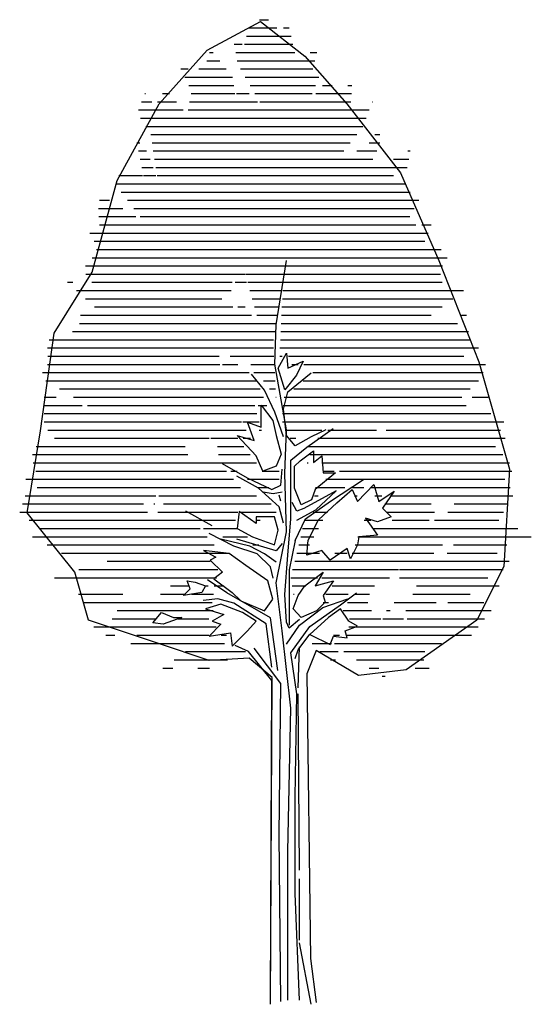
# Model space of a CAD drawing. Extents: x 106.7 to 113, y 10 to 22.1.
import ezdxf

# ---------------------------------------------------------------- set-up
doc = ezdxf.new("R2010")
doc.units = 0
doc.header["$MEASUREMENT"] = 0
doc.layers.get('0').update_dxf_attribs({"linetype": 'CONTINUOUS'})

# ---------------------------------------------------------------- blocks, each defined once
blk = doc.blocks.new('*X0')
at = {"color": 0}
for p, q in [((108.911, 21.8), (109.024, 21.8)), ((108.584, 21.6), (108.585, 21.6)), ((108.753, 21.6), (109.298, 21.6)), ((108.775, 21.7), (109.124, 21.7)), ((109.203, 21.7), (109.275, 21.7)), ((108.603, 21.5), (108.702, 21.5)), ((108.731, 21.5), (109.32, 21.5)), ((108.305, 21.4), (108.35, 21.4)), ((108.623, 21.4), (109.342, 21.4)), ((109.53, 21.4), (109.611, 21.4)), ((108.273, 21.3), (108.429, 21.3)), ((108.642, 21.3), (109.586, 21.3)), ((107.957, 21.2), (108.045, 21.2)), ((108.174, 21.2), (108.508, 21.2)), ((108.68, 21.2), (109.56, 21.2)), ((108.005, 21.1), (108.584, 21.1)), ((108.052, 21), (108.599, 21)), ((108.739, 21.1), (109.633, 21.1)), ((108.798, 21), (109.593, 21)), ((109.68, 21), (109.798, 21)), ((109.987, 21), (110.038, 21)), ((107.515, 20.9), (107.525, 20.9)), ((107.73, 20.9), (107.817, 20.9)), ((108.082, 20.9), (108.614, 20.9)), ((108.633, 20.9), (108.786, 20.9)), ((108.857, 20.9), (109.553, 20.9)), ((109.6, 20.9), (110.032, 20.9)), ((107.478, 20.8), (107.601, 20.8)), ((107.671, 20.8), (107.901, 20.8)), ((108.062, 20.8), (108.887, 20.8)), ((108.916, 20.8), (109.512, 20.8)), ((109.519, 20.8), (110.025, 20.8)), ((110.283, 20.8), (110.288, 20.8)), ((107.441, 20.7), (107.984, 20.7)), ((108.043, 20.7), (110.248, 20.7)), ((107.466, 20.6), (110.209, 20.6)), ((107.53, 20.5), (110.169, 20.5)), ((107.589, 20.4), (110.097, 20.4)), ((110.317, 20.4), (110.376, 20.4)), ((107.421, 20.3), (107.455, 20.3)), ((107.605, 20.3), (110.017, 20.3)), ((110.247, 20.3), (110.376, 20.3)), ((107.441, 20.2), (107.536, 20.2)), ((107.62, 20.2), (109.938, 20.2)), ((110.098, 20.2), (110.341, 20.2)), ((110.719, 20.2), (110.747, 20.2)), ((107.46, 20.1), (107.581, 20.1)), ((107.636, 20.1), (110.292, 20.1)), ((110.543, 20.1), (110.73, 20.1)), ((107.48, 20), (107.617, 20)), ((107.652, 20), (110.708, 20)), ((107.165, 19.8), (110.695, 19.8)), ((107.201, 19.9), (107.487, 19.9)), ((107.5, 19.9), (107.652, 19.9)), ((107.667, 19.9), (110.544, 19.9)), ((107.23, 19.7), (110.746, 19.7)), ((106.965, 19.6), (107.088, 19.6)), ((107.306, 19.6), (110.851, 19.6)), ((106.951, 19.5), (107.249, 19.5)), ((107.382, 19.5), (110.796, 19.5)), ((106.958, 19.4), (107.409, 19.4)), ((107.458, 19.4), (110.742, 19.4)), ((106.846, 19.2), (110.965, 19.2)), ((106.965, 19.3), (110.814, 19.3)), ((110.888, 19.3), (111.004, 19.3)), ((106.899, 19.1), (110.926, 19.1)), ((106.929, 19), (111.124, 19)), ((106.875, 18.9), (111.197, 18.9)), ((106.794, 18.8), (111.139, 18.8)), ((106.575, 18.6), (106.641, 18.6)), ((106.798, 18.7), (108.736, 18.7)), ((106.873, 18.6), (108.579, 18.6)), ((108.617, 18.6), (108.753, 18.6)), ((108.741, 18.7), (109.205, 18.7)), ((108.769, 18.6), (109.19, 18.6)), ((109.2, 18.6), (111.136, 18.6)), ((109.205, 18.7), (111.115, 18.7)), ((106.685, 18.5), (108.568, 18.5)), ((108.796, 18.5), (109.175, 18.5)), ((109.196, 18.5), (111.396, 18.5)), ((106.795, 18.4), (108.454, 18.4)), ((108.824, 18.4), (109.16, 18.4)), ((109.191, 18.4), (111.265, 18.4)), ((106.905, 18.3), (108.586, 18.3)), ((108.649, 18.3), (108.738, 18.3)), ((108.851, 18.3), (109.144, 18.3)), ((109.186, 18.3), (111.134, 18.3)), ((106.734, 18.2), (108.817, 18.2)), ((108.879, 18.2), (109.129, 18.2)), ((109.181, 18.2), (111.004, 18.2)), ((111.37, 18.2), (111.433, 18.2)), ((106.636, 18), (109.099, 18)), ((106.72, 18.1), (109.114, 18.1)), ((109.172, 18), (111.458, 18)), ((109.177, 18.1), (111.322, 18.1)), ((106.352, 17.9), (109.084, 17.9)), ((109.167, 17.9), (111.481, 17.9)), ((106.331, 17.8), (109.083, 17.8)), ((109.162, 17.8), (111.577, 17.8)), ((106.338, 17.7), (108.42, 17.7)), ((108.554, 17.7), (109.088, 17.7)), ((109.158, 17.7), (109.188, 17.7)), ((109.264, 17.7), (111.4, 17.7)), ((106.332, 17.6), (108.43, 17.6)), ((108.462, 17.6), (108.647, 17.6)), ((108.805, 17.6), (109.093, 17.6)), ((109.307, 17.6), (109.383, 17.6)), ((109.451, 17.6), (111.664, 17.6)), ((106.273, 17.5), (108.787, 17.5)), ((106.311, 17.4), (108.883, 17.4)), ((108.844, 17.5), (109.099, 17.5)), ((108.961, 17.4), (109.104, 17.4)), ((109.445, 17.4), (111.577, 17.4)), ((109.561, 17.5), (111.636, 17.5)), ((106.48, 17.3), (108.922, 17.3)), ((109.035, 17.3), (109.109, 17.3)), ((109.329, 17.3), (111.477, 17.3)), ((106.292, 17.2), (106.438, 17.2)), ((106.649, 17.2), (108.962, 17.2)), ((109.11, 17.2), (109.114, 17.2)), ((109.212, 17.2), (111.377, 17.2)), ((111.5, 17.2), (111.697, 17.2)), ((106.292, 17.1), (106.752, 17.1)), ((106.819, 17.1), (108.855, 17.1)), ((108.896, 17.1), (109.001, 17.1)), ((109.199, 17.1), (111.426, 17.1)), ((106.292, 17), (108.882, 17)), ((109.193, 17), (111.728, 17)), ((106.292, 16.9), (108.694, 16.9)), ((106.338, 16.8), (108.749, 16.8)), ((108.71, 16.9), (108.909, 16.9)), ((108.91, 16.8), (108.936, 16.8)), ((109.193, 16.9), (111.887, 16.9)), ((109.238, 16.8), (109.673, 16.8)), ((109.746, 16.8), (110.338, 16.8)), ((110.453, 16.8), (111.846, 16.8)), ((106.416, 16.7), (108.298, 16.7)), ((108.322, 16.7), (108.647, 16.7)), ((108.713, 16.7), (108.803, 16.7)), ((109.284, 16.7), (109.355, 16.7)), ((109.621, 16.7), (111.903, 16.7)), ((106.194, 16.6), (108.008, 16.6)), ((108.401, 16.6), (108.723, 16.6)), ((109.497, 16.6), (111.786, 16.6)), ((106.149, 16.5), (108.041, 16.5)), ((108.414, 16.5), (108.799, 16.5)), ((109.527, 16.5), (111.876, 16.5)), ((106.159, 16.4), (108.874, 16.4)), ((109.491, 16.4), (109.504, 16.4)), ((109.673, 16.4), (111.955, 16.4)), ((106.07, 16.2), (108.596, 16.2)), ((106.19, 16.3), (108.511, 16.3)), ((108.564, 16.3), (108.642, 16.3)), ((108.766, 16.2), (109.153, 16.2)), ((108.943, 16.3), (109.153, 16.3)), ((109.683, 16.3), (109.82, 16.3)), ((109.718, 16.2), (111.9, 16.2)), ((109.886, 16.3), (111.983, 16.3)), ((106.206, 16.1), (108.682, 16.1)), ((108.889, 16.1), (109.028, 16.1)), ((109.593, 16.1), (109.95, 16.1)), ((110.046, 16.1), (110.184, 16.1)), ((110.267, 16.1), (111.963, 16.1)), ((106.059, 16), (107.652, 16)), ((107.689, 16), (108.874, 16)), ((109.581, 16), (109.628, 16)), ((110.068, 16), (110.102, 16)), ((110.316, 16), (110.401, 16)), ((110.504, 16), (111.997, 16)), ((106.027, 15.9), (107.499, 15.9)), ((107.627, 15.9), (107.639, 15.9)), ((107.742, 15.9), (109.054, 15.9)), ((110.438, 15.9), (111.002, 15.9)), ((111.281, 15.9), (111.939, 15.9)), ((105.994, 15.8), (107.55, 15.8)), ((107.675, 15.8), (108.65, 15.8)), ((108.673, 15.8), (109.114, 15.8)), ((109.566, 15.8), (109.74, 15.8)), ((110.462, 15.8), (111.041, 15.8)), ((111.204, 15.8), (111.882, 15.8)), ((106.109, 15.7), (106.903, 15.7)), ((106.235, 15.6), (108.189, 15.6)), ((106.907, 15.7), (108.104, 15.7)), ((108.11, 15.7), (108.621, 15.7)), ((108.23, 15.6), (108.641, 15.6)), ((108.87, 15.7), (108.921, 15.7)), ((109.435, 15.6), (109.63, 15.6)), ((109.456, 15.7), (109.685, 15.7)), ((110.188, 15.7), (110.266, 15.7)), ((110.304, 15.6), (112.056, 15.6)), ((110.528, 15.7), (110.977, 15.7)), ((111.043, 15.7), (111.824, 15.7)), ((106.15, 15.5), (108.274, 15.5)), ((108.467, 15.5), (108.765, 15.5)), ((109.414, 15.5), (109.575, 15.5)), ((110.108, 15.5), (112.221, 15.5)), ((106.326, 15.4), (108.359, 15.4)), ((108.833, 15.4), (108.903, 15.4)), ((109.392, 15.4), (109.52, 15.4)), ((110.075, 15.4), (111.139, 15.4)), ((111.273, 15.4), (111.922, 15.4)), ((106.501, 15.3), (108.543, 15.3)), ((109.366, 15.3), (109.642, 15.3)), ((109.831, 15.3), (109.978, 15.3)), ((110.042, 15.3), (111.036, 15.3)), ((111.198, 15.3), (111.804, 15.3)), ((107.06, 15.2), (108.314, 15.2)), ((109.341, 15.2), (111.953, 15.2)), ((106.418, 15), (108.391, 15)), ((106.715, 15.1), (108.404, 15.1)), ((109.294, 15), (109.62, 15)), ((109.316, 15.1), (110.605, 15.1)), ((109.673, 15), (110.494, 15)), ((110.617, 15.1), (111.877, 15.1)), ((110.617, 15), (111.691, 15)), ((107.83, 14.9), (108.055, 14.9)), ((108.253, 14.9), (108.286, 14.9)), ((108.361, 14.9), (108.48, 14.9)), ((109.311, 14.9), (109.476, 14.9)), ((109.795, 14.9), (110.311, 14.9)), ((110.825, 14.9), (111.828, 14.9)), ((106.71, 14.8), (107.251, 14.8)), ((107.708, 14.8), (108.004, 14.8)), ((108.089, 14.8), (108.351, 14.8)), ((109.327, 14.8), (109.333, 14.8)), ((109.718, 14.8), (109.993, 14.8)), ((110.069, 14.8), (110.252, 14.8)), ((110.779, 14.8), (111.477, 14.8)), ((106.764, 14.7), (108.335, 14.7)), ((109.689, 14.7), (109.754, 14.7)), ((109.984, 14.7), (110.232, 14.7)), ((110.552, 14.7), (111.062, 14.7)), ((111.203, 14.7), (111.642, 14.7)), ((107.181, 14.6), (108.349, 14.6)), ((109.929, 14.6), (110.274, 14.6)), ((110.46, 14.6), (110.501, 14.6)), ((110.694, 14.6), (111.144, 14.6)), ((111.148, 14.6), (111.734, 14.6)), ((106.895, 14.4), (108.385, 14.4)), ((107.12, 14.5), (107.657, 14.5)), ((107.924, 14.5), (108.297, 14.5)), ((110, 14.4), (111.573, 14.4)), ((110.007, 14.5), (110.391, 14.5)), ((110.413, 14.5), (110.667, 14.5)), ((110.711, 14.5), (111.653, 14.5)), ((107.043, 14.3), (107.152, 14.3)), ((107.418, 14.3), (108.296, 14.3)), ((108.445, 14.3), (108.51, 14.3)), ((109.813, 14.3), (109.885, 14.3)), ((109.967, 14.3), (111.493, 14.3)), ((107.345, 14.2), (108.486, 14.2)), ((109.552, 14.2), (109.79, 14.2)), ((109.824, 14.2), (111.129, 14.2)), ((108.013, 14.1), (108.742, 14.1)), ((109.648, 14.1), (109.868, 14.1)), ((109.94, 14.1), (110.925, 14.1)), ((107.875, 14), (108.522, 14)), ((109.777, 14), (109.839, 14)), ((110.095, 14), (110.912, 14)), ((107.737, 13.9), (107.858, 13.9)), ((108.162, 13.9), (108.303, 13.9)), ((110.249, 13.9), (110.367, 13.9)), ((110.404, 13.8), (110.444, 13.8)), ((110.808, 13.9), (110.978, 13.9))]:
    blk.add_line(p, q, dxfattribs=at)

msp = doc.modelspace()

# ---------------------------------------------------------------- linework, layer by layer
for p, q in [((109.873, 18.321), (110, 19.112)), ((109.856, 17.838), (109.873, 18.321)), ((109.897, 17.79), (110.002, 17.972)), ((110.002, 17.972), (110.018, 17.79)), ((110, 17.03), (109.856, 17.838)), ((110.018, 17.79), (110.205, 17.873)), ((110.205, 17.873), (110.123, 17.702)), ((109.732, 17.517), (109.57, 17.715)), ((109.98, 17.52), (109.897, 17.79)), ((110.123, 17.702), (109.98, 17.52)), ((110.018, 17.499), (110.303, 17.732)), ((109.856, 17.245), (109.732, 17.517)), ((109.965, 17.284), (110.018, 17.499)), ((109.688, 17.063), (109.688, 17.333)), ((109.688, 17.333), (109.831, 17.145)), ((109.965, 16.942), (109.856, 17.245)), ((110, 16.96), (109.965, 17.284)), ((109.605, 16.897), (109.522, 17.123)), ((109.522, 17.123), (109.688, 17.063)), ((109.831, 17.145), (109.875, 16.958)), ((109.627, 16.71), (109.396, 16.958)), ((109.396, 16.958), (109.605, 16.897)), ((109.875, 16.958), (109.936, 16.732)), ((109.982, 16.494), (110, 17.03)), ((110.109, 16.833), (110, 16.96)), ((110.25, 16.815), (110.575, 17.048)), ((110.483, 17.03), (110.303, 16.942)), ((110.303, 16.942), (110.109, 16.833)), ((109.936, 16.732), (109.875, 16.583)), ((110.053, 16.656), (110.25, 16.815)), ((110.167, 16.649), (110.332, 16.771)), ((110.332, 16.771), (110.332, 16.627)), ((109.21, 16.617), (109.517, 16.441)), ((109.71, 16.523), (109.627, 16.71)), ((110.053, 15.936), (110.053, 16.656)), ((110.101, 16.583), (110.167, 16.649)), ((110.332, 16.627), (110.437, 16.71)), ((110.437, 16.71), (110.453, 16.501)), ((109.875, 16.583), (109.71, 16.523)), ((109.93, 16.349), (109.947, 16.547)), ((110, 15.774), (109.982, 16.494)), ((110.101, 16.313), (110.101, 16.583)), ((110.602, 16.501), (110.354, 16.297)), ((110.453, 16.501), (110.602, 16.501)), ((109.658, 16.314), (109.39, 16.459)), ((109.517, 16.441), (109.82, 16.296)), ((110.54, 16.152), (110.949, 16.42)), ((110.872, 16.148), (111.076, 16.357)), ((111.076, 16.357), (111.136, 16.148)), ((109.912, 16.081), (109.658, 16.314)), ((109.838, 16.243), (109.714, 16.261)), ((109.82, 16.296), (109.93, 16.349)), ((109.947, 16.261), (109.838, 16.243)), ((110.183, 16.109), (110.101, 16.313)), ((110.61, 16.279), (110.215, 16.063)), ((110.354, 16.297), (110.31, 16.17)), ((110.36, 16.046), (110.61, 16.279)), ((110.619, 16.132), (110.806, 16.297)), ((110.806, 16.297), (110.872, 16.148)), ((111.136, 16.148), (111.324, 16.275)), ((111.324, 16.275), (111.18, 16.065)), ((109.93, 16.152), (109.912, 16.226)), ((110.127, 16.028), (110.071, 16.134)), ((110.31, 16.17), (110.183, 16.109)), ((110.233, 15.936), (110.54, 16.152)), ((110.393, 15.922), (110.619, 16.132)), ((109.087, 15.848), (108.762, 16.028)), ((109.418, 16.027), (109.396, 15.817)), ((109.627, 15.878), (109.418, 16.027)), ((109.965, 15.883), (109.912, 16.081)), ((110.215, 16.063), (110.127, 16.028)), ((110.127, 15.919), (110.36, 16.046)), ((111.18, 16.065), (111.285, 15.961)), ((109.853, 15.961), (109.627, 15.961)), ((109.627, 15.961), (109.627, 15.878)), ((109.897, 15.795), (109.853, 15.961)), ((110.018, 15.488), (110.053, 15.936)), ((110.109, 15.668), (110.233, 15.936)), ((110.266, 15.674), (110.393, 15.922)), ((111.12, 15.9), (110.971, 15.944)), ((110.971, 15.944), (111.12, 15.735)), ((111.285, 15.961), (111.12, 15.9)), ((109.355, 15.598), (109.051, 15.756)), ((109.396, 15.817), (109.583, 15.713)), ((109.853, 15.614), (109.897, 15.795)), ((109.873, 15.146), (110, 15.774)), ((109.552, 15.598), (109.193, 15.686)), ((109.873, 15.541), (109.39, 15.686)), ((109.583, 15.713), (109.853, 15.614)), ((109.947, 15.633), (109.873, 15.541)), ((110.109, 15.668), (110.035, 15.308)), ((110.25, 15.487), (110.266, 15.674)), ((110.888, 15.713), (110.872, 15.614)), ((111.12, 15.735), (110.888, 15.713)), ((109.297, 15.509), (108.983, 15.547)), ((108.983, 15.547), (109.131, 15.465)), ((109.5, 15.36), (109.297, 15.509)), ((109.64, 15.506), (109.355, 15.598)), ((109.732, 15.506), (109.552, 15.598)), ((109.803, 15.344), (109.64, 15.506)), ((109.873, 15.4), (109.732, 15.506)), ((110.437, 15.547), (110.25, 15.487)), ((110.536, 15.426), (110.437, 15.547)), ((110.745, 15.569), (110.536, 15.426)), ((110.789, 15.443), (110.745, 15.569)), ((110.872, 15.614), (110.789, 15.443)), ((109.131, 15.465), (109.065, 15.426)), ((109.065, 15.426), (109.214, 15.277)), ((109.982, 15.005), (110.018, 15.488)), ((109.214, 15.277), (109.109, 15.195)), ((109.77, 15.173), (109.5, 15.36)), ((109.838, 15.203), (109.803, 15.344)), ((110.035, 15.308), (110.035, 14.627)), ((110.227, 15.112), (110.453, 15.277)), ((110.453, 15.277), (110.354, 15.112)), ((108.817, 15.074), (108.779, 15.173)), ((108.779, 15.173), (108.878, 15.156)), ((108.878, 15.156), (109.005, 15.112)), ((109.267, 15.023), (109.03, 15.185)), ((109.109, 15.195), (109.335, 15.029)), ((109.831, 14.947), (109.77, 15.173)), ((109.947, 14.557), (109.873, 15.146)), ((110.354, 15.112), (110.58, 15.173)), ((110.58, 15.173), (110.453, 14.991)), ((108.735, 14.991), (108.817, 15.074)), ((108.961, 15.029), (108.735, 14.991)), ((109.005, 15.112), (108.961, 15.029)), ((109.803, 14.716), (109.267, 15.023)), ((109.335, 15.029), (109.44, 14.925)), ((110.145, 14.991), (110.227, 15.112)), ((110.663, 14.878), (110.861, 15.023)), ((109.157, 14.952), (108.977, 14.931)), ((109.355, 14.896), (109.157, 14.952)), ((109.44, 14.925), (109.732, 14.804)), ((109.732, 14.804), (109.831, 14.947)), ((110, 14.663), (109.982, 15.005)), ((110.084, 14.826), (110.145, 14.991)), ((110.475, 14.908), (110.371, 14.804)), ((110.448, 14.843), (110.755, 14.952)), ((110.453, 14.991), (110.475, 14.908)), ((108.36, 14.655), (108.465, 14.782)), ((108.465, 14.782), (108.614, 14.721)), ((109.192, 14.886), (109.005, 14.826)), ((109.005, 14.826), (109.231, 14.76)), ((109.462, 14.782), (109.192, 14.886)), ((109.75, 14.645), (109.355, 14.896)), ((109.627, 14.677), (109.462, 14.782)), ((110.183, 14.721), (110.084, 14.826)), ((110.162, 14.627), (110.448, 14.843)), ((110.371, 14.804), (110.183, 14.721)), ((110.286, 14.61), (110.663, 14.878)), ((110.663, 14.826), (110.519, 14.721)), ((110.767, 14.677), (110.663, 14.826)), ((108.713, 14.721), (108.487, 14.638)), ((108.614, 14.721), (108.713, 14.721)), ((109.231, 14.76), (109.087, 14.677)), ((109.087, 14.677), (109.192, 14.638)), ((109.522, 14.556), (109.627, 14.677)), ((109.894, 14.07), (109.803, 14.716)), ((110.035, 14.592), (110, 14.663)), ((110.162, 14.698), (110.035, 14.592)), ((110.519, 14.721), (110.288, 14.512)), ((110.872, 14.616), (110.767, 14.677)), ((108.487, 14.638), (108.36, 14.655)), ((109.192, 14.638), (109.049, 14.49)), ((109.335, 14.368), (109.522, 14.556)), ((109.82, 14.109), (109.75, 14.645)), ((110.053, 13.604), (109.947, 14.557)), ((110, 14.395), (110.162, 14.627)), ((110.053, 14.285), (110.286, 14.61)), ((110.723, 14.556), (110.872, 14.616)), ((110.745, 14.473), (110.723, 14.556)), ((109.049, 14.49), (109.313, 14.534)), ((109.313, 14.534), (109.335, 14.368)), ((110.145, 14.324), (110.286, 14.518)), ((110.288, 14.512), (110.536, 14.39)), ((110.536, 14.39), (110.58, 14.49)), ((110.58, 14.49), (110.745, 14.473)), ((109.535, 14.303), (109.372, 14.377)), ((109.82, 13.947), (109.535, 14.303)), ((109.93, 13.911), (109.605, 14.342)), ((110.109, 14.215), (110.145, 14.324)), ((110.145, 13.855), (110.162, 14.359)), ((110.127, 13.784), (110.053, 14.285)), ((109.803, 10.016), (109.82, 13.947)), ((109.912, 12.045), (109.93, 13.911)), ((110.109, 12.511), (110.127, 13.784)), ((110.162, 11.615), (110.145, 13.784)), ((110.018, 11.847), (110.053, 13.604)), ((110.109, 11.325), (110.109, 12.511)), ((109.93, 9.999), (109.912, 12.045)), ((110.018, 10.016), (110.018, 11.847)), ((110.162, 10.754), (110.162, 11.505)), ((110.162, 10.016), (110.109, 11.325)), ((110.303, 9.963), (110.162, 10.718))]:
    msp.add_line(p, q)
msp.add_lwpolyline([(109.803, 9.963), (109.824, 13.983), (109.542, 14.219), (109.05, 14.194), (108.416, 14.405), (107.568, 14.687), (107.402, 15.278), (106.815, 16.007), (106.98, 17.017), (107.145, 18.217), (107.614, 18.971), (107.92, 20.097), (108.437, 21.04), (109.025, 21.699), (109.683, 22.051), (110.225, 21.628), (110.743, 21.04), (111.401, 20.192), (111.873, 19.111), (112.365, 17.865), (112.742, 16.545), (112.672, 15.349), (112.341, 14.687), (111.471, 14.078), (110.884, 14.007), (110.366, 14.314), (110.25, 14.029), (110.296, 10.526), (110.366, 9.984)])

# ---------------------------------------------------------------- block references
at = {"xscale": 1.009490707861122, "yscale": 1.009490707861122, "zscale": 1.009490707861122}
msp.add_blockref('*X0', (-0.277, 0.068), dxfattribs=at)

doc.saveas('drawing.dxf')
